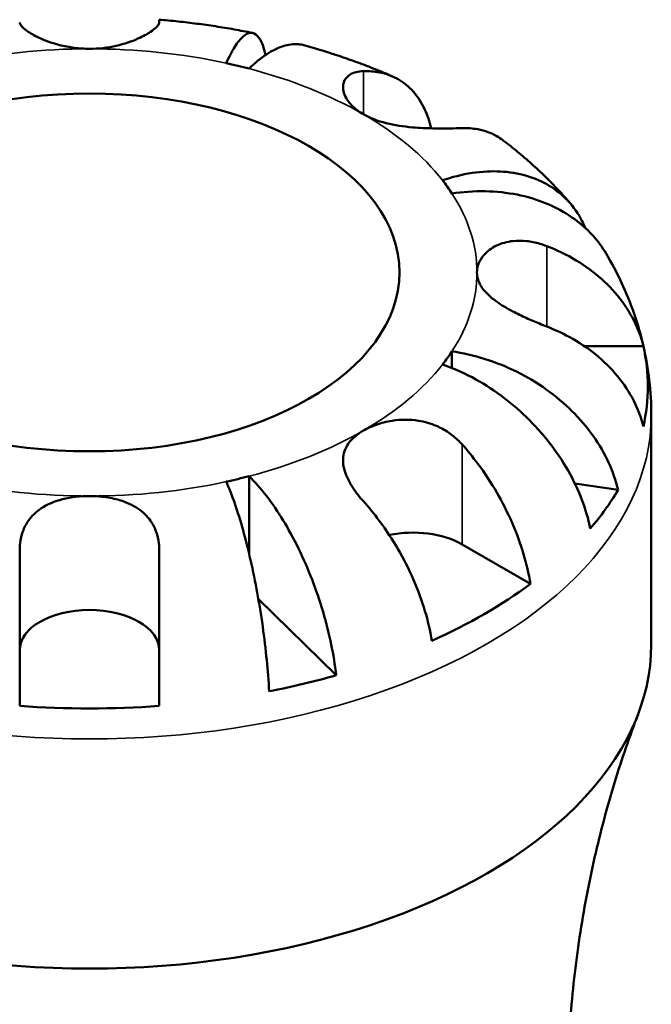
# Model space of a CAD drawing. Header units: millimetres. Extents: x -78 to 891, y -278 to 662.
# Tile 14 of 14: x 760 to 793, y 611 to 662. Entities that reach past the tile are written whole.
import ezdxf

# ---------------------------------------------------------------- set-up
doc = ezdxf.new("R2010")
doc.units = ezdxf.units.MM
doc.layers.add('Visible (ANSI)', color=7, linetype='Continuous', lineweight=50)
doc.layers.add('Visible Narrow (ANSI)', color=7, linetype='Continuous', lineweight=35)

msp = doc.modelspace()

# ---------------------------------------------------------------- linework, layer by layer
at = {"layer": 'Visible (ANSI)'}
for p, q in [((767.226, 661.914), (767.226, 661.775)), ((782.339, 644.789), (782.339, 643.925)), ((789.163, 645.064), (792.219, 645.064)), ((792.626, 629.66), (792.626, 641.516)), ((771.867, 638.343), (771.867, 634.338)), ((790.911, 637.631), (788.68, 637.964)), ((760.026, 626.478), (760.026, 634.524)), ((767.226, 634.524), (767.226, 626.478)), ((782.86, 634.821), (786.39, 632.783)), ((776.361, 628.06), (772.346, 631.996))]:
    msp.add_line(p, q, dxfattribs=at)
for centre, major_axis, start_param, end_param in [((763.626, 648.864), (-20, 0), 4.287684, 4.351695), ((763.626, 648.864), (20, 0), 0.360694, 0.424705), ((763.626, 648.864), (20, 0), 5.858481, 5.922492), ((763.626, 642.986), (28.818, 0), 6.157937, 6.408434), ((763.626, 648.864), (20, 0), 5.073083, 5.137094), ((763.626, 642.986), (28.818, 0), 5.825475, 5.955498), ((780.314, 633.351), (3.6, 0), 0.785398, 1.915165), ((763.626, 642.986), (-28.818, 0), 2.230946, 2.481443), ((763.626, 629.36), (-3.6, 0), 3.141593, 6.283185), ((763.626, 629.66), (-29, 0), 0, 3.141593), ((763.626, 642.986), (-28.818, 0), 1.898484, 2.028507), ((763.626, 642.986), (-28.818, 0), 1.445548, 1.696045)]:
    msp.add_ellipse(centre, major_axis=major_axis, ratio=0.57735, start_param=start_param, end_param=end_param, dxfattribs=at)
msp.add_ellipse((763.626, 648.864), major_axis=(16, 0), ratio=0.57735, dxfattribs=at)
for points, knots in [([(763.626, 660.411), (763.367, 660.411), (763.109, 660.428), (762.585, 660.493), (762.323, 660.543), (761.722, 660.697), (761.4, 660.812), (760.859, 661.052), (760.639, 661.175), (760.347, 661.372), (760.251, 661.448), (760.112, 661.586), (760.067, 661.647), (760.032, 661.727), (760.026, 661.752), (760.026, 661.775)], [0, 0, 0, 0, 0.0777495, 0.0777495, 0.1608191, 0.1608191, 0.277838, 0.277838, 0.3882896, 0.3882896, 0.4654296, 0.4654296, 0.5403543, 0.5403543, 0.579532, 0.579532, 0.579532, 0.579532]), ([(767.226, 661.775), (767.226, 661.751), (767.22, 661.724), (767.182, 661.641), (767.136, 661.58), (766.994, 661.442), (766.896, 661.364), (766.603, 661.169), (766.387, 661.049), (765.808, 660.792), (765.428, 660.661), (764.573, 660.467), (764.102, 660.411), (763.626, 660.411)], [-0.5800481, -0.5800481, -0.5800481, -0.5800481, -0.5384523, -0.5384523, -0.4638379, -0.4638379, -0.3862639, -0.3862639, -0.2784027, -0.2784027, -0.1427791, -0.1427791, 0, 0, 0, 0]), ([(772.042, 661.231), (771.726, 661.295), (771.409, 661.356), (770.772, 661.469), (770.453, 661.522), (769.812, 661.62), (769.49, 661.666), (768.846, 661.749), (768.523, 661.787), (767.876, 661.856), (767.551, 661.887), (767.226, 661.914)], [2.0184348, 2.0184348, 2.0184348, 2.0184348, 2.0573536, 2.0573536, 2.0962723, 2.0962723, 2.1351911, 2.1351911, 2.1741099, 2.1741099, 2.2130287, 2.2130287, 2.2130287, 2.2130287]), ([(770.685, 659.668), (770.825, 659.981), (770.978, 660.277), (771.277, 660.752), (771.424, 660.931), (771.682, 661.159), (771.817, 661.231), (772.07, 661.245), (772.188, 661.189), (772.385, 660.987), (772.483, 660.824), (772.623, 660.453), (772.673, 660.279), (772.716, 660.091)], [4.0142513, 4.0142513, 4.0142513, 4.0142513, 4.1819552, 4.1819552, 4.3496592, 4.3496592, 4.5167193, 4.5167193, 4.6837793, 4.6837793, 4.8504337, 4.8504337, 4.9611898, 4.9611898, 4.9611898, 4.9611898]), ([(774.7, 660.594), (774.61, 660.619), (774.516, 660.637), (774.163, 660.67), (773.888, 660.631), (773.365, 660.466), (773.068, 660.324), (772.461, 659.923), (772.151, 659.664), (771.867, 659.386)], [0.7704618, 0.7704618, 0.7704618, 0.7704618, 0.8332087, 0.8332087, 1.0002688, 1.0002688, 1.1679728, 1.1679728, 1.3356767, 1.3356767, 1.3356767, 1.3356767]), ([(779.265, 658.985), (778.971, 659.113), (778.675, 659.237), (778.078, 659.476), (777.778, 659.592), (777.173, 659.814), (776.868, 659.921), (776.255, 660.128), (775.946, 660.227), (775.326, 660.417), (775.014, 660.508), (774.7, 660.595)], [1.7098793, 1.7098793, 1.7098793, 1.7098793, 1.7495096, 1.7495096, 1.78914, 1.78914, 1.8287704, 1.8287704, 1.8684008, 1.8684008, 1.9080312, 1.9080312, 1.9080312, 1.9080312]), ([(777.769, 657.029), (777.569, 657.145), (777.394, 657.273), (777.09, 657.557), (776.966, 657.713), (776.742, 658.11), (776.691, 658.35), (776.749, 658.72), (776.822, 658.859), (777.053, 659.078), (777.207, 659.157), (777.508, 659.233), (777.634, 659.249), (777.769, 659.254)], [0, 0, 0, 0, 0.0846147, 0.0846147, 0.1743424, 0.1743424, 0.3108876, 0.3108876, 0.4142718, 0.4142718, 0.5166571, 0.5166571, 0.5800547, 0.5800547, 0.5800547, 0.5800547]), ([(777.769, 659.254), (778.043, 659.263), (778.32, 659.244), (778.944, 659.126), (779.278, 658.999), (779.837, 658.679), (780.114, 658.458), (780.592, 657.912), (780.793, 657.588), (781.069, 656.98), (781.179, 656.656), (781.261, 656.303)], [4.427884, 4.427884, 4.427884, 4.427884, 4.5512464, 4.5512464, 4.7191329, 4.7191329, 4.8858696, 4.8858696, 5.0526063, 5.0526063, 5.1913566, 5.1913566, 5.1913566, 5.1913566]), ([(782.86, 656.314), (782.67, 656.308), (782.455, 656.302), (781.951, 656.295), (781.66, 656.295), (781.013, 656.308), (780.661, 656.324), (779.839, 656.396), (779.377, 656.463), (778.505, 656.683), (778.105, 656.835), (777.769, 657.029)], [-0.5801058, -0.5801058, -0.5801058, -0.5801058, -0.4909712, -0.4909712, -0.3911055, -0.3911055, -0.2831843, -0.2831843, -0.1428878, -0.1428878, 0, 0, 0, 0]), ([(784.975, 655.683), (784.868, 655.764), (784.759, 655.836), (784.369, 656.059), (784.035, 656.186), (783.411, 656.304), (783.134, 656.323), (782.86, 656.314)], [0.6001167, 0.6001167, 0.6001167, 0.6001167, 0.6656248, 0.6656248, 0.8335114, 0.8335114, 0.9568737, 0.9568737, 0.9568737, 0.9568737]), ([(788.465, 652.4), (788.255, 652.648), (788.04, 652.89), (787.6, 653.362), (787.375, 653.592), (786.917, 654.041), (786.683, 654.259), (786.208, 654.685), (785.967, 654.892), (785.476, 655.296), (785.228, 655.492), (784.975, 655.684)], [1.239939, 1.239939, 1.239939, 1.239939, 1.2791982, 1.2791982, 1.3184573, 1.3184573, 1.3577164, 1.3577164, 1.3969756, 1.3969756, 1.4362347, 1.4362347, 1.4362347, 1.4362347]), ([(781.85, 653.622), (782.331, 653.786), (782.857, 653.92), (783.888, 654.077), (784.392, 654.1), (785.281, 654.054), (785.747, 653.982), (786.617, 653.728), (787.022, 653.546), (787.7, 653.135), (788.037, 652.868), (788.617, 652.244), (788.861, 651.886), (789.104, 651.414), (789.161, 651.292), (789.214, 651.164)], [4.014251, 4.014251, 4.014251, 4.014251, 4.181955, 4.181955, 4.349659, 4.349659, 4.516719, 4.516719, 4.683779, 4.683779, 4.850433, 4.850433, 5.017088, 5.017088, 5.071041, 5.071041, 5.071041, 5.071041]), ([(790.296, 649.836), (790.109, 650.15), (789.88, 650.466), (789.292, 651.119), (788.913, 651.444), (788.151, 651.972), (787.697, 652.223), (786.718, 652.627), (786.195, 652.78), (785.196, 652.979), (784.63, 653.043), (783.472, 653.064), (782.881, 653.02), (782.339, 652.94)], [0.3654398, 0.3654398, 0.3654398, 0.3654398, 0.4994944, 0.4994944, 0.6661487, 0.6661487, 0.8332087, 0.8332087, 1.0002688, 1.0002688, 1.1679728, 1.1679728, 1.3356767, 1.3356767, 1.3356767, 1.3356767]), ([(783.626, 648.864), (783.626, 649.014), (783.654, 649.163), (783.769, 649.464), (783.859, 649.615), (784.147, 649.949), (784.371, 650.12), (784.895, 650.37), (785.186, 650.452), (785.721, 650.509), (785.95, 650.508), (786.411, 650.46), (786.641, 650.415), (786.989, 650.313), (787.108, 650.273), (787.226, 650.228)], [0, 0, 0, 0, 0.0777495, 0.0777495, 0.1608191, 0.1608191, 0.277838, 0.277838, 0.3882896, 0.3882896, 0.4654296, 0.4654296, 0.5403543, 0.5403543, 0.579532, 0.579532, 0.579532, 0.579532]), ([(787.226, 650.228), (787.614, 650.079), (788.007, 649.899), (788.889, 649.421), (789.361, 649.101), (790.152, 648.459), (790.543, 648.078), (791.219, 647.256), (791.503, 646.816), (791.923, 645.991), (792.101, 645.533), (792.219, 645.064)], [4.427884, 4.427884, 4.427884, 4.427884, 4.5512464, 4.5512464, 4.7191329, 4.7191329, 4.8858696, 4.8858696, 5.0526063, 5.0526063, 5.2140047, 5.2140047, 5.2140047, 5.2140047]), ([(792.626, 641.516), (792.626, 642.112), (792.592, 642.708), (792.457, 643.888), (792.357, 644.472), (792.093, 645.62), (791.931, 646.183), (791.55, 647.281), (791.332, 647.816), (790.848, 648.851), (790.582, 649.352), (790.296, 649.836)], [0.7853982, 0.7853982, 0.7853982, 0.7853982, 0.8512719, 0.8512719, 0.9171456, 0.9171456, 0.9830193, 0.9830193, 1.048893, 1.048893, 1.1147667, 1.1147667, 1.1147667, 1.1147667]), ([(787.226, 646.071), (787.101, 646.119), (786.975, 646.169), (786.619, 646.314), (786.39, 646.411), (785.929, 646.621), (785.699, 646.733), (785.172, 647.011), (784.889, 647.179), (784.328, 647.58), (784.077, 647.813), (783.721, 648.319), (783.626, 648.59), (783.626, 648.864)], [-0.5800481, -0.5800481, -0.5800481, -0.5800481, -0.5384523, -0.5384523, -0.4638379, -0.4638379, -0.3862639, -0.3862639, -0.2784027, -0.2784027, -0.1427791, -0.1427791, 0, 0, 0, 0]), ([(792.219, 640.907), (792.101, 641.376), (791.923, 641.834), (791.503, 642.659), (791.219, 643.099), (790.543, 643.921), (790.152, 644.302), (789.361, 644.944), (788.889, 645.264), (788.007, 645.742), (787.614, 645.922), (787.226, 646.071)], [0.1707531, 0.1707531, 0.1707531, 0.1707531, 0.3321515, 0.3321515, 0.4988882, 0.4988882, 0.6656248, 0.6656248, 0.8335114, 0.8335114, 0.9568737, 0.9568737, 0.9568737, 0.9568737]), ([(782.339, 644.789), (782.881, 644.708), (783.472, 644.575), (784.63, 644.209), (785.196, 643.976), (786.195, 643.479), (786.718, 643.169), (787.697, 642.473), (788.151, 642.086), (788.913, 641.331), (789.292, 640.893), (789.944, 639.973), (790.218, 639.492), (790.625, 638.605), (790.797, 638.119), (790.911, 637.631)], [4.014251, 4.014251, 4.014251, 4.014251, 4.181955, 4.181955, 4.349659, 4.349659, 4.516719, 4.516719, 4.683779, 4.683779, 4.850434, 4.850434, 5.017088, 5.017088, 5.179182, 5.179182, 5.179182, 5.179182]), ([(789.478, 635.633), (789.376, 636.139), (789.223, 636.652), (788.861, 637.601), (788.617, 638.124), (788.037, 639.144), (787.7, 639.64), (787.022, 640.512), (786.617, 640.969), (785.747, 641.815), (785.281, 642.205), (784.392, 642.855), (783.888, 643.175), (782.857, 643.719), (782.331, 643.943), (781.85, 644.107)], [0.170746, 0.170746, 0.170746, 0.170746, 0.33284, 0.33284, 0.499494, 0.499494, 0.666149, 0.666149, 0.833209, 0.833209, 1.000269, 1.000269, 1.167973, 1.167973, 1.335677, 1.335677, 1.335677, 1.335677]), ([(777.769, 640.7), (777.967, 640.814), (778.187, 640.915), (778.685, 641.09), (778.962, 641.161), (779.695, 641.273), (780.158, 641.278), (780.934, 641.153), (781.243, 641.065), (781.755, 640.845), (781.962, 640.732), (782.355, 640.466), (782.538, 640.314), (782.759, 640.094), (782.81, 640.04), (782.86, 639.984)], [-2.4991326, -2.4991326, -2.4991326, -2.4991326, -2.4150544, -2.4150544, -2.3238473, -2.3238473, -2.1841143, -2.1841143, -2.0867477, -2.0867477, -2.0144067, -2.0144067, -1.9399427, -1.9399427, -1.916375, -1.916375, -1.916375, -1.916375]), ([(777.769, 637.045), (777.667, 637.158), (777.571, 637.273), (777.348, 637.56), (777.228, 637.732), (777.014, 638.09), (776.923, 638.274), (776.756, 638.716), (776.708, 638.966), (776.722, 639.5), (776.814, 639.77), (777.166, 640.276), (777.432, 640.505), (777.769, 640.7)], [-0.5764765, -0.5764765, -0.5764765, -0.5764765, -0.5296868, -0.5296868, -0.4605403, -0.4605403, -0.385624, -0.385624, -0.2773083, -0.2773083, -0.1425809, -0.1425809, 0, 0, 0, 0]), ([(782.86, 639.984), (783.134, 639.677), (783.411, 639.337), (784.035, 638.499), (784.369, 637.987), (784.928, 637.021), (785.205, 636.48), (785.683, 635.383), (785.884, 634.827), (786.181, 633.83), (786.306, 633.3), (786.39, 632.783)], [4.4278873, 4.4278873, 4.4278873, 4.4278873, 4.5512497, 4.5512497, 4.7191362, 4.7191362, 4.8858729, 4.8858729, 5.0526095, 5.0526095, 5.214008, 5.214008, 5.214008, 5.214008]), ([(772.902, 627.233), (772.872, 627.77), (772.828, 628.33), (772.722, 629.391), (772.652, 629.99), (772.483, 631.188), (772.385, 631.788), (772.188, 632.87), (772.07, 633.451), (771.817, 634.566), (771.682, 635.1), (771.424, 636.024), (771.277, 636.5), (770.978, 637.362), (770.825, 637.748), (770.685, 638.06)], [0.170746, 0.170746, 0.170746, 0.170746, 0.33284, 0.33284, 0.499494, 0.499494, 0.666149, 0.666149, 0.833209, 0.833209, 1.000269, 1.000269, 1.167973, 1.167973, 1.335677, 1.335677, 1.335677, 1.335677]), ([(771.867, 638.343), (772.151, 638.065), (772.461, 637.717), (773.068, 636.928), (773.365, 636.488), (773.888, 635.627), (774.163, 635.127), (774.676, 634.074), (774.914, 633.522), (775.314, 632.489), (775.512, 631.913), (775.854, 630.755), (775.998, 630.174), (776.211, 629.139), (776.301, 628.59), (776.361, 628.06)], [4.014251, 4.014251, 4.014251, 4.014251, 4.181955, 4.181955, 4.349659, 4.349659, 4.516719, 4.516719, 4.683779, 4.683779, 4.850434, 4.850434, 5.017088, 5.017088, 5.179182, 5.179182, 5.179182, 5.179182]), ([(760.026, 634.524), (760.026, 634.644), (760.033, 634.764), (760.071, 635.092), (760.117, 635.295), (760.259, 635.689), (760.357, 635.877), (760.65, 636.29), (760.865, 636.498), (761.445, 636.888), (761.824, 637.046), (762.68, 637.264), (763.15, 637.317), (763.626, 637.317)], [-0.5800481, -0.5800481, -0.5800481, -0.5800481, -0.5384523, -0.5384523, -0.4638379, -0.4638379, -0.3862639, -0.3862639, -0.2784027, -0.2784027, -0.1427791, -0.1427791, 0, 0, 0, 0]), ([(763.626, 637.317), (763.886, 637.317), (764.144, 637.301), (764.667, 637.234), (764.93, 637.18), (765.531, 637.002), (765.852, 636.858), (766.394, 636.493), (766.614, 636.28), (766.906, 635.859), (767.001, 635.671), (767.141, 635.276), (767.186, 635.072), (767.221, 634.75), (767.226, 634.637), (767.226, 634.524)], [0, 0, 0, 0, 0.0777495, 0.0777495, 0.1608191, 0.1608191, 0.277838, 0.277838, 0.3882896, 0.3882896, 0.4654296, 0.4654296, 0.5403543, 0.5403543, 0.579532, 0.579532, 0.579532, 0.579532]), ([(781.299, 629.843), (781.215, 630.361), (781.09, 630.891), (780.793, 631.887), (780.592, 632.443), (780.114, 633.541), (779.837, 634.082), (779.278, 635.047), (778.944, 635.56), (778.32, 636.398), (778.043, 636.737), (777.769, 637.045)], [0.1707531, 0.1707531, 0.1707531, 0.1707531, 0.3321515, 0.3321515, 0.4988882, 0.4988882, 0.6656248, 0.6656248, 0.8335114, 0.8335114, 0.9568737, 0.9568737, 0.9568737, 0.9568737]), ([(791.941, 626.043), (791.511, 624.92), (791.102, 623.738), (790.349, 621.268), (790.005, 619.98), (789.399, 617.32), (789.138, 615.947), (788.714, 613.142), (788.551, 611.709), (788.332, 608.812), (788.276, 607.348), (788.276, 605.884)], [0.5676007, 0.5676007, 0.5676007, 0.5676007, 0.6111602, 0.6111602, 0.6547197, 0.6547197, 0.6982792, 0.6982792, 0.7418387, 0.7418387, 0.7853982, 0.7853982, 0.7853982, 0.7853982])]:
    msp.add_open_spline(points, degree=3, knots=knots, dxfattribs=at)
at = {"layer": 'Visible Narrow (ANSI)'}
for p, q in [((777.769, 659.254), (777.769, 657.029)), ((787.226, 650.228), (787.226, 646.071)), ((782.86, 639.984), (782.86, 634.821))]:
    msp.add_line(p, q, dxfattribs=at)
for centre, major_axis, start_param, end_param in [((763.626, 648.864), (-20, 0), 4.712389, 5.073083), ((763.626, 648.864), (-20, 0), 4.351695, 4.712389), ((763.626, 648.864), (-20, 0), 3.926991, 4.287684), ((763.626, 648.864), (-20, 0), 3.566297, 3.926991), ((763.626, 648.864), (20, 0), 0, 0.360694), ((763.626, 648.864), (20, 0), 5.922492, 6.283185), ((763.626, 648.864), (20, 0), 5.497787, 5.858481), ((763.626, 641.516), (-29, 0), 0, 3.141593), ((763.626, 648.864), (20, 0), 5.137094, 5.497787), ((763.626, 648.864), (20, 0), 4.351695, 4.712389), ((763.626, 648.864), (20, 0), 4.712389, 5.073083)]:
    msp.add_ellipse(centre, major_axis=major_axis, ratio=0.57735, start_param=start_param, end_param=end_param, dxfattribs=at)

doc.saveas('drawing.dxf')
